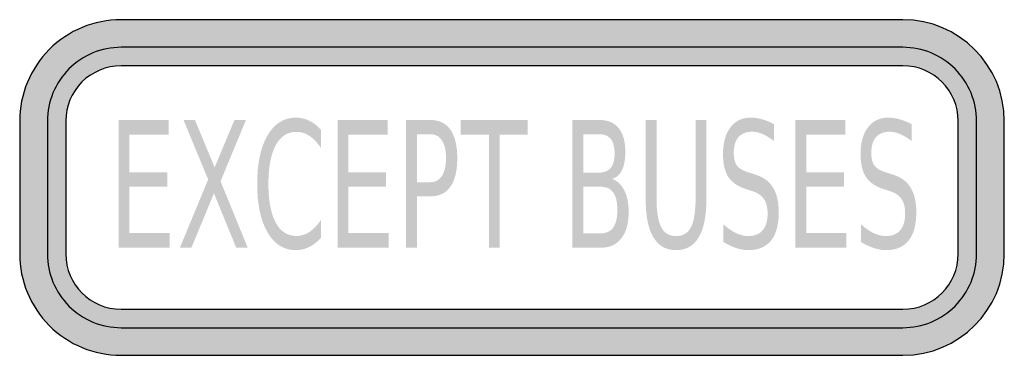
# Model space of a CAD drawing. Header units: inches. Extents: x -0.5 to 0.5, y -0.17 to 0.17.
import ezdxf

# ---------------------------------------------------------------- set-up
doc = ezdxf.new("R2010")
doc.units = ezdxf.units.IN
doc.header["$MEASUREMENT"] = 0

msp = doc.modelspace()

# ---------------------------------------------------------------- hatches: boundary and pattern name
h = msp.add_hatch(color=7)
edge = h.paths.add_edge_path()
edge.add_line((0.3971, 0.1703), (-0.3971, 0.1703))
edge.add_spline(control_points=[(-0.3971, 0.1703), (-0.4244, 0.1703), (-0.4505, 0.1595), (-0.4699, 0.1402), (-0.4892, 0.1209), (-0.5, 0.0947), (-0.5, 0.0674)], knot_values=[0, 0, 0, 0, 1, 1, 1, 2, 2, 2, 2], degree=3, periodic=0)
edge.add_line((-0.5, 0.0674), (-0.5, -0.0674))
edge.add_spline(control_points=[(-0.5, -0.0674), (-0.5, -0.0947), (-0.4892, -0.1209), (-0.4699, -0.1402), (-0.4505, -0.1595), (-0.4244, -0.1703), (-0.3971, -0.1703)], knot_values=[0, 0, 0, 0, 1, 1, 1, 2, 2, 2, 2], degree=3, periodic=0)
edge.add_line((-0.3971, -0.1703), (0.3971, -0.1703))
edge.add_spline(control_points=[(0.3971, -0.1703), (0.4539, -0.1703), (0.5, -0.1242), (0.5, -0.0674)], knot_values=[0, 0, 0, 0, 1, 1, 1, 1], degree=3, periodic=0)
edge.add_line((0.5, -0.0674), (0.5, 0.0674))
edge.add_spline(control_points=[(0.5, 0.0674), (0.5, 0.1242), (0.4539, 0.1703), (0.3971, 0.1703)], knot_values=[0, 0, 0, 0, 1, 1, 1, 1], degree=3, periodic=0)
edge = h.paths.add_edge_path(flags=0)
edge.add_line((0.3971, 0.1423), (-0.3971, 0.1423))
edge.add_spline(control_points=[(-0.3971, 0.1423), (-0.4169, 0.1423), (-0.436, 0.1344), (-0.45, 0.1203), (-0.464, 0.1063), (-0.4719, 0.0872), (-0.4719, 0.0674)], knot_values=[0, 0, 0, 0, 1, 1, 1, 2, 2, 2, 2], degree=3, periodic=0)
edge.add_line((-0.4719, 0.0674), (-0.4719, -0.0674))
edge.add_spline(control_points=[(-0.4719, -0.0674), (-0.4719, -0.0872), (-0.464, -0.1063), (-0.45, -0.1203), (-0.436, -0.1344), (-0.4169, -0.1423), (-0.3971, -0.1423)], knot_values=[0, 0, 0, 0, 1, 1, 1, 2, 2, 2, 2], degree=3, periodic=0)
edge.add_line((-0.3971, -0.1423), (0.3971, -0.1423))
edge.add_spline(control_points=[(0.3971, -0.1423), (0.4169, -0.1423), (0.436, -0.1344), (0.45, -0.1203), (0.464, -0.1063), (0.4719, -0.0872), (0.4719, -0.0674)], knot_values=[0, 0, 0, 0, 1, 1, 1, 2, 2, 2, 2], degree=3, periodic=0)
edge.add_line((0.4719, -0.0674), (0.4719, 0.0674))
edge.add_spline(control_points=[(0.4719, 0.0674), (0.4719, 0.0872), (0.464, 0.1063), (0.45, 0.1203), (0.436, 0.1344), (0.4169, 0.1423), (0.3971, 0.1423)], knot_values=[0, 0, 0, 0, 1, 1, 1, 2, 2, 2, 2], degree=3, periodic=0)
h = msp.add_hatch(color=7)
edge = h.paths.add_edge_path()
edge.add_line((0.4719, -0.0674), (0.4719, 0.0674))
edge.add_spline(control_points=[(0.4719, 0.0674), (0.4719, 0.1087), (0.4384, 0.1423), (0.3971, 0.1423)], knot_values=[0, 0, 0, 0, 1, 1, 1, 1], degree=3, periodic=0)
edge.add_line((0.3971, 0.1423), (-0.3971, 0.1423))
edge.add_spline(control_points=[(-0.3971, 0.1423), (-0.4384, 0.1423), (-0.4719, 0.1087), (-0.4719, 0.0674)], knot_values=[0, 0, 0, 0, 1, 1, 1, 1], degree=3, periodic=0)
edge.add_line((-0.4719, 0.0674), (-0.4719, -0.0674))
edge.add_spline(control_points=[(-0.4719, -0.0674), (-0.4719, -0.0872), (-0.464, -0.1063), (-0.45, -0.1203), (-0.436, -0.1344), (-0.4169, -0.1423), (-0.3971, -0.1423)], knot_values=[0, 0, 0, 0, 1, 1, 1, 2, 2, 2, 2], degree=3, periodic=0)
edge.add_line((-0.3971, -0.1423), (0.3971, -0.1423))
edge.add_spline(control_points=[(0.3971, -0.1423), (0.4384, -0.1423), (0.4719, -0.1087), (0.4719, -0.0674)], knot_values=[0, 0, 0, 0, 1, 1, 1, 1], degree=3, periodic=0)
edge = h.paths.add_edge_path(flags=0)
edge.add_spline(control_points=[(-0.3971, -0.1235), (-0.4281, -0.1235), (-0.4532, -0.0984), (-0.4532, -0.0674)], knot_values=[0, 0, 0, 0, 1, 1, 1, 1], degree=3, periodic=0)
edge.add_line((-0.4532, -0.0674), (-0.4532, 0.0674))
edge.add_spline(control_points=[(-0.4532, 0.0674), (-0.4532, 0.0823), (-0.4473, 0.0966), (-0.4368, 0.1071), (-0.4262, 0.1176), (-0.412, 0.1235), (-0.3971, 0.1235)], knot_values=[0, 0, 0, 0, 1, 1, 1, 2, 2, 2, 2], degree=3, periodic=0)
edge.add_line((-0.3971, 0.1235), (0.3971, 0.1235))
edge.add_spline(control_points=[(0.3971, 0.1235), (0.412, 0.1235), (0.4262, 0.1176), (0.4368, 0.1071), (0.4473, 0.0966), (0.4532, 0.0823), (0.4532, 0.0674)], knot_values=[0, 0, 0, 0, 1, 1, 1, 2, 2, 2, 2], degree=3, periodic=0)
edge.add_line((0.4532, 0.0674), (0.4532, -0.0674))
edge.add_spline(control_points=[(0.4532, -0.0674), (0.4532, -0.0984), (0.4281, -0.1235), (0.3971, -0.1235)], knot_values=[0, 0, 0, 0, 1, 1, 1, 1], degree=3, periodic=0)
edge.add_line((0.3971, -0.1235), (-0.3971, -0.1235))
h = msp.add_hatch(color=7)
edge = h.paths.add_edge_path()
edge.add_line((-0.194, 0.0585), (-0.194, 0.0401))
edge.add_spline(control_points=[(-0.194, 0.0401), (-0.1976, 0.0456), (-0.2016, 0.0497), (-0.2057, 0.0524), (-0.2099, 0.0551), (-0.2143, 0.0565), (-0.2189, 0.0565), (-0.2281, 0.0565), (-0.2352, 0.0519), (-0.24, 0.0429), (-0.2449, 0.0338), (-0.2474, 0.0207), (-0.2474, 0.0036), (-0.2474, -0.0135), (-0.2449, -0.0265), (-0.24, -0.0356), (-0.2352, -0.0446), (-0.2281, -0.0492), (-0.2189, -0.0492), (-0.2143, -0.0492), (-0.2099, -0.0478), (-0.2057, -0.0451), (-0.2016, -0.0424), (-0.1976, -0.0383), (-0.194, -0.0328)], knot_values=[0, 0, 0, 0, 1, 1, 1, 2, 2, 2, 3, 3, 3, 4, 4, 4, 5, 5, 5, 6, 6, 6, 7, 7, 7, 8, 8, 8, 8], degree=3, periodic=0)
edge.add_line((-0.194, -0.0328), (-0.194, -0.0511))
edge.add_spline(control_points=[(-0.194, -0.0511), (-0.1978, -0.0552), (-0.2018, -0.0584), (-0.2061, -0.0604), (-0.2103, -0.0625), (-0.2148, -0.0636), (-0.2195, -0.0636), (-0.2317, -0.0636), (-0.2413, -0.0576), (-0.2483, -0.0456), (-0.2553, -0.0336), (-0.2588, -0.0172), (-0.2588, 0.0036), (-0.2588, 0.0244), (-0.2553, 0.0409), (-0.2483, 0.0529), (-0.2413, 0.0649), (-0.2317, 0.0709), (-0.2195, 0.0709), (-0.2147, 0.0709), (-0.2102, 0.0698), (-0.2059, 0.0678), (-0.2017, 0.0657), (-0.1977, 0.0627), (-0.194, 0.0585)], knot_values=[0, 0, 0, 0, 1, 1, 1, 2, 2, 2, 3, 3, 3, 4, 4, 4, 5, 5, 5, 6, 6, 6, 7, 7, 7, 8, 8, 8, 8], degree=3, periodic=0)
h = msp.add_hatch(color=7)
edge = h.paths.add_edge_path()
edge.add_line((0.266, 0.0643), (0.266, 0.0472))
edge.add_spline(control_points=[(0.266, 0.0472), (0.2619, 0.0504), (0.258, 0.0527), (0.2544, 0.0543), (0.2507, 0.0559), (0.2472, 0.0566), (0.2438, 0.0566), (0.2378, 0.0566), (0.2332, 0.0548), (0.23, 0.0511), (0.2268, 0.0474), (0.2252, 0.0421), (0.2252, 0.0353), (0.2252, 0.0296), (0.2263, 0.0252), (0.2284, 0.0223), (0.2305, 0.0194), (0.2346, 0.017), (0.2406, 0.0152)], knot_values=[0, 0, 0, 0, 1, 1, 1, 2, 2, 2, 3, 3, 3, 4, 4, 4, 5, 5, 5, 6, 6, 6, 6], degree=3, periodic=0)
edge.add_line((0.2406, 0.0152), (0.2471, 0.0131))
edge.add_spline(control_points=[(0.2471, 0.0131), (0.2553, 0.0106), (0.2613, 0.0062), (0.2651, -0.0001), (0.269, -0.0064), (0.2709, -0.0148), (0.2709, -0.0253), (0.2709, -0.0379), (0.2683, -0.0474), (0.2631, -0.0539), (0.2579, -0.0603), (0.2502, -0.0636), (0.2401, -0.0636), (0.2363, -0.0636), (0.2322, -0.0629), (0.2279, -0.0615), (0.2236, -0.0601), (0.2192, -0.058), (0.2146, -0.0553)], knot_values=[0, 0, 0, 0, 1, 1, 1, 2, 2, 2, 3, 3, 3, 4, 4, 4, 5, 5, 5, 6, 6, 6, 6], degree=3, periodic=0)
edge.add_line((0.2146, -0.0553), (0.2146, -0.0373))
edge.add_spline(control_points=[(0.2146, -0.0373), (0.219, -0.0413), (0.2234, -0.0443), (0.2276, -0.0463), (0.2318, -0.0483), (0.236, -0.0493), (0.2401, -0.0493), (0.2463, -0.0493), (0.2511, -0.0474), (0.2545, -0.0434), (0.2579, -0.0395), (0.2596, -0.0339), (0.2596, -0.0266), (0.2596, -0.0202), (0.2583, -0.0153), (0.2559, -0.0117), (0.2535, -0.0081), (0.2495, -0.0054), (0.2439, -0.0036)], knot_values=[0, 0, 0, 0, 1, 1, 1, 2, 2, 2, 3, 3, 3, 4, 4, 4, 5, 5, 5, 6, 6, 6, 6], degree=3, periodic=0)
edge.add_line((0.2439, -0.0036), (0.2374, -0.0015))
edge.add_spline(control_points=[(0.2374, -0.0015), (0.2292, 0.0011), (0.2233, 0.0052), (0.2197, 0.0107), (0.2161, 0.0163), (0.2143, 0.024), (0.2143, 0.0339), (0.2143, 0.0454), (0.2168, 0.0544), (0.2218, 0.061), (0.2268, 0.0676), (0.2337, 0.0709), (0.2425, 0.0709), (0.2463, 0.0709), (0.2501, 0.0703), (0.2541, 0.0692), (0.258, 0.0681), (0.262, 0.0665), (0.266, 0.0643)], knot_values=[0, 0, 0, 0, 1, 1, 1, 2, 2, 2, 3, 3, 3, 4, 4, 4, 5, 5, 5, 6, 6, 6, 6], degree=3, periodic=0)
h = msp.add_hatch(color=7)
edge = h.paths.add_edge_path()
edge.add_line((0.4058, 0.0643), (0.4058, 0.0472))
edge.add_spline(control_points=[(0.4058, 0.0472), (0.4016, 0.0504), (0.3978, 0.0527), (0.3941, 0.0543), (0.3904, 0.0559), (0.3869, 0.0566), (0.3835, 0.0566), (0.3775, 0.0566), (0.373, 0.0548), (0.3697, 0.0511), (0.3665, 0.0474), (0.3649, 0.0421), (0.3649, 0.0353), (0.3649, 0.0296), (0.366, 0.0252), (0.3681, 0.0223), (0.3703, 0.0194), (0.3743, 0.017), (0.3803, 0.0152)], knot_values=[0, 0, 0, 0, 1, 1, 1, 2, 2, 2, 3, 3, 3, 4, 4, 4, 5, 5, 5, 6, 6, 6, 6], degree=3, periodic=0)
edge.add_line((0.3803, 0.0152), (0.3868, 0.0131))
edge.add_spline(control_points=[(0.3868, 0.0131), (0.395, 0.0106), (0.401, 0.0062), (0.4048, -0.0001), (0.4087, -0.0064), (0.4106, -0.0148), (0.4106, -0.0253), (0.4106, -0.0379), (0.408, -0.0474), (0.4028, -0.0539), (0.3976, -0.0603), (0.3899, -0.0636), (0.3798, -0.0636), (0.376, -0.0636), (0.3719, -0.0629), (0.3677, -0.0615), (0.3634, -0.0601), (0.3589, -0.058), (0.3543, -0.0553)], knot_values=[0, 0, 0, 0, 1, 1, 1, 2, 2, 2, 3, 3, 3, 4, 4, 4, 5, 5, 5, 6, 6, 6, 6], degree=3, periodic=0)
edge.add_line((0.3543, -0.0553), (0.3543, -0.0373))
edge.add_spline(control_points=[(0.3543, -0.0373), (0.3588, -0.0413), (0.3631, -0.0443), (0.3673, -0.0463), (0.3716, -0.0483), (0.3757, -0.0493), (0.3798, -0.0493), (0.386, -0.0493), (0.3908, -0.0474), (0.3942, -0.0434), (0.3976, -0.0395), (0.3993, -0.0339), (0.3993, -0.0266), (0.3993, -0.0202), (0.3981, -0.0153), (0.3956, -0.0117), (0.3932, -0.0081), (0.3892, -0.0054), (0.3837, -0.0036)], knot_values=[0, 0, 0, 0, 1, 1, 1, 2, 2, 2, 3, 3, 3, 4, 4, 4, 5, 5, 5, 6, 6, 6, 6], degree=3, periodic=0)
edge.add_line((0.3837, -0.0036), (0.3771, -0.0015))
edge.add_spline(control_points=[(0.3771, -0.0015), (0.3689, 0.0011), (0.3631, 0.0052), (0.3595, 0.0107), (0.3558, 0.0163), (0.354, 0.024), (0.354, 0.0339), (0.354, 0.0454), (0.3565, 0.0544), (0.3615, 0.061), (0.3666, 0.0676), (0.3734, 0.0709), (0.3822, 0.0709), (0.386, 0.0709), (0.3899, 0.0703), (0.3938, 0.0692), (0.3977, 0.0681), (0.4017, 0.0665), (0.4058, 0.0643)], knot_values=[0, 0, 0, 0, 1, 1, 1, 2, 2, 2, 3, 3, 3, 4, 4, 4, 5, 5, 5, 6, 6, 6, 6], degree=3, periodic=0)
for points in [[(-0.3994, 0.0685), (-0.3486, 0.0685), (-0.3486, 0.0538), (-0.3885, 0.0538), (-0.3885, 0.0154), (-0.3502, 0.0154), (-0.3502, 0.0007), (-0.3885, 0.0007), (-0.3885, -0.0463), (-0.3476, -0.0463), (-0.3476, -0.0611), (-0.3994, -0.0611), (-0.3994, 0.0685)], [(-0.3336, 0.0685), (-0.322, 0.0685), (-0.302, 0.0204), (-0.2819, 0.0685), (-0.2702, 0.0685), (-0.296, 0.0063), (-0.2684, -0.0611), (-0.2801, -0.0611), (-0.3027, -0.0059), (-0.3256, -0.0611), (-0.3373, -0.0611), (-0.3086, 0.0081), (-0.3336, 0.0685)], [(-0.1772, 0.0685), (-0.1263, 0.0685), (-0.1263, 0.0538), (-0.1663, 0.0538), (-0.1663, 0.0154), (-0.1279, 0.0154), (-0.1279, 0.0007), (-0.1663, 0.0007), (-0.1663, -0.0463), (-0.1253, -0.0463), (-0.1253, -0.0611), (-0.1772, -0.0611), (-0.1772, 0.0685)], [(-0.052, 0.0685), (0.016, 0.0685), (0.016, 0.0538), (-0.0126, 0.0538), (-0.0126, -0.0611), (-0.0235, -0.0611), (-0.0235, 0.0538), (-0.052, 0.0538), (-0.052, 0.0685)], [(0.2879, 0.0685), (0.3387, 0.0685), (0.3387, 0.0538), (0.2988, 0.0538), (0.2988, 0.0154), (0.3371, 0.0154), (0.3371, 0.0007), (0.2988, 0.0007), (0.2988, -0.0463), (0.3397, -0.0463), (0.3397, -0.0611), (0.2879, -0.0611), (0.2879, 0.0685)]]:
    msp.add_hatch(color=7).paths.add_polyline_path(points)
h = msp.add_hatch(color=7)
edge = h.paths.add_edge_path()
edge.add_line((-0.1075, 0.0685), (-0.0829, 0.0685))
edge.add_spline(control_points=[(-0.0829, 0.0685), (-0.0739, 0.0685), (-0.0671, 0.0652), (-0.0625, 0.0587), (-0.0579, 0.0521), (-0.0556, 0.0425), (-0.0556, 0.0298), (-0.0556, 0.017), (-0.0579, 0.0074), (-0.0625, 0.0008), (-0.0671, -0.0057), (-0.0739, -0.009), (-0.0829, -0.009)], knot_values=[0, 0, 0, 0, 1, 1, 1, 2, 2, 2, 3, 3, 3, 4, 4, 4, 4], degree=3, periodic=0)
edge.add_line((-0.0829, -0.009), (-0.0966, -0.009))
edge.add_line((-0.0966, -0.009), (-0.0966, -0.0611))
edge.add_line((-0.0966, -0.0611), (-0.1075, -0.0611))
edge.add_line((-0.1075, -0.0611), (-0.1075, 0.0685))
edge = h.paths.add_edge_path(flags=0)
edge.add_line((-0.0966, 0.0541), (-0.0966, 0.0054))
edge.add_line((-0.0966, 0.0054), (-0.0829, 0.0054))
edge.add_spline(control_points=[(-0.0829, 0.0054), (-0.0779, 0.0054), (-0.0739, 0.0075), (-0.0712, 0.0118), (-0.0684, 0.016), (-0.067, 0.022), (-0.067, 0.0298), (-0.067, 0.0376), (-0.0684, 0.0436), (-0.0712, 0.0478), (-0.0739, 0.052), (-0.0779, 0.0541), (-0.0829, 0.0541)], knot_values=[0, 0, 0, 0, 1, 1, 1, 2, 2, 2, 3, 3, 3, 4, 4, 4, 4], degree=3, periodic=0)
edge.add_line((-0.0829, 0.0541), (-0.0966, 0.0541))
h = msp.add_hatch(color=7)
edge = h.paths.add_edge_path()
edge.add_line((0.0614, 0.0685), (0.0892, 0.0685))
edge.add_spline(control_points=[(0.0892, 0.0685), (0.0975, 0.0685), (0.1039, 0.0657), (0.1084, 0.0602), (0.1129, 0.0546), (0.1151, 0.0467), (0.1151, 0.0365), (0.1151, 0.0286), (0.114, 0.0223), (0.1117, 0.0176), (0.1094, 0.0129), (0.106, 0.01), (0.1015, 0.0088)], knot_values=[0, 0, 0, 0, 1, 1, 1, 2, 2, 2, 3, 3, 3, 4, 4, 4, 4], degree=3, periodic=0)
edge.add_spline(control_points=[(0.1015, 0.0088), (0.1069, 0.007), (0.1111, 0.0031), (0.114, -0.0028), (0.117, -0.0086), (0.1185, -0.016), (0.1185, -0.0248), (0.1185, -0.0363), (0.116, -0.0453), (0.1111, -0.0516), (0.1062, -0.0579), (0.0993, -0.0611), (0.0903, -0.0611)], knot_values=[0, 0, 0, 0, 1, 1, 1, 2, 2, 2, 3, 3, 3, 4, 4, 4, 4], degree=3, periodic=0)
edge.add_line((0.0903, -0.0611), (0.0614, -0.0611))
edge.add_line((0.0614, -0.0611), (0.0614, 0.0685))
edge = h.paths.add_edge_path(flags=0)
edge.add_line((0.0723, 0.0008), (0.0723, -0.0466))
edge.add_line((0.0723, -0.0466), (0.0897, -0.0466))
edge.add_spline(control_points=[(0.0897, -0.0466), (0.0956, -0.0466), (0.0999, -0.0447), (0.1027, -0.0408), (0.1056, -0.0369), (0.107, -0.0309), (0.107, -0.0229), (0.107, -0.0148), (0.1056, -0.0088), (0.1027, -0.0049), (0.0999, -0.0011), (0.0956, 0.0008), (0.0897, 0.0008)], knot_values=[0, 0, 0, 0, 1, 1, 1, 2, 2, 2, 3, 3, 3, 4, 4, 4, 4], degree=3, periodic=0)
edge.add_line((0.0897, 0.0008), (0.0723, 0.0008))
edge = h.paths.add_edge_path(flags=0)
edge.add_line((0.0723, 0.0541), (0.0723, 0.0151))
edge.add_line((0.0723, 0.0151), (0.0884, 0.0151))
edge.add_spline(control_points=[(0.0884, 0.0151), (0.0937, 0.0151), (0.0977, 0.0167), (0.1003, 0.0199), (0.1029, 0.0231), (0.1042, 0.028), (0.1042, 0.0346), (0.1042, 0.0411), (0.1029, 0.046), (0.1003, 0.0493), (0.0977, 0.0525), (0.0937, 0.0541), (0.0884, 0.0541)], knot_values=[0, 0, 0, 0, 1, 1, 1, 2, 2, 2, 3, 3, 3, 4, 4, 4, 4], degree=3, periodic=0)
edge.add_line((0.0884, 0.0541), (0.0723, 0.0541))
h = msp.add_hatch(color=7)
edge = h.paths.add_edge_path()
edge.add_line((0.1358, 0.0685), (0.1468, 0.0685))
edge.add_line((0.1468, 0.0685), (0.1468, -0.0102))
edge.add_spline(control_points=[(0.1468, -0.0102), (0.1468, -0.0241), (0.1483, -0.0341), (0.1515, -0.0402), (0.1546, -0.0463), (0.1597, -0.0493), (0.1667, -0.0493), (0.1736, -0.0493), (0.1787, -0.0463), (0.1818, -0.0402), (0.1849, -0.0341), (0.1865, -0.0241), (0.1865, -0.0102)], knot_values=[0, 0, 0, 0, 1, 1, 1, 2, 2, 2, 3, 3, 3, 4, 4, 4, 4], degree=3, periodic=0)
edge.add_line((0.1865, -0.0102), (0.1865, 0.0685))
edge.add_line((0.1865, 0.0685), (0.1974, 0.0685))
edge.add_line((0.1974, 0.0685), (0.1974, -0.0124))
edge.add_spline(control_points=[(0.1974, -0.0124), (0.1974, -0.0293), (0.1948, -0.042), (0.1896, -0.0506), (0.1845, -0.0593), (0.1768, -0.0636), (0.1667, -0.0636), (0.1565, -0.0636), (0.1488, -0.0593), (0.1436, -0.0506), (0.1384, -0.042), (0.1358, -0.0293), (0.1358, -0.0124)], knot_values=[0, 0, 0, 0, 1, 1, 1, 2, 2, 2, 3, 3, 3, 4, 4, 4, 4], degree=3, periodic=0)
edge.add_line((0.1358, -0.0124), (0.1358, 0.0685))

# ---------------------------------------------------------------- linework, layer by layer
at = {"color": 7}
for points in [[(0.3971, 0.1703), (-0.3971, 0.1703)], [(0.3971, 0.1423), (-0.3971, 0.1423)], [(0.3971, 0.1235), (-0.3971, 0.1235)], [(-0.5, 0.0674), (-0.5, -0.0674)], [(-0.4719, 0.0674), (-0.4719, -0.0674)], [(-0.4532, 0.0674), (-0.4532, -0.0674)], [(0.4532, -0.0674), (0.4532, 0.0674)], [(0.4719, -0.0674), (0.4719, 0.0674)], [(0.5, -0.0674), (0.5, 0.0674)], [(-0.3971, -0.1235), (0.3971, -0.1235)], [(-0.3971, -0.1423), (0.3971, -0.1423)], [(-0.3971, -0.1703), (0.3971, -0.1703)]]:
    msp.add_lwpolyline(points, dxfattribs=at)
for points in [[(-0.3971, 0.1703), (-0.4244, 0.1703), (-0.4505, 0.1595), (-0.4699, 0.1402), (-0.4892, 0.1209), (-0.5, 0.0947), (-0.5, 0.0674)], [(-0.3971, 0.1423), (-0.4169, 0.1423), (-0.436, 0.1344), (-0.45, 0.1203), (-0.464, 0.1063), (-0.4719, 0.0872), (-0.4719, 0.0674)], [(0.4719, 0.0674), (0.4719, 0.0872), (0.464, 0.1063), (0.45, 0.1203), (0.436, 0.1344), (0.4169, 0.1423), (0.3971, 0.1423)], [(-0.3971, 0.1235), (-0.412, 0.1235), (-0.4262, 0.1176), (-0.4368, 0.1071), (-0.4473, 0.0966), (-0.4532, 0.0823), (-0.4532, 0.0674)], [(-0.5, -0.0674), (-0.5, -0.0947), (-0.4892, -0.1209), (-0.4699, -0.1402), (-0.4505, -0.1595), (-0.4244, -0.1703), (-0.3971, -0.1703)], [(-0.4719, -0.0674), (-0.4719, -0.0872), (-0.464, -0.1063), (-0.45, -0.1203), (-0.436, -0.1344), (-0.4169, -0.1423), (-0.3971, -0.1423)], [(0.3971, -0.1423), (0.4169, -0.1423), (0.436, -0.1344), (0.45, -0.1203), (0.464, -0.1063), (0.4719, -0.0872), (0.4719, -0.0674)]]:
    msp.add_open_spline(points, degree=3, knots=[0, 0, 0, 0, 1, 1, 1, 2, 2, 2, 2], dxfattribs=at)
for points in [[(0.5, 0.0674), (0.5, 0.1242), (0.4539, 0.1703), (0.3971, 0.1703)], [(0.4532, 0.0674), (0.4532, 0.0984), (0.4281, 0.1235), (0.3971, 0.1235)], [(-0.4532, -0.0674), (-0.4532, -0.0984), (-0.4281, -0.1235), (-0.3971, -0.1235)], [(0.3971, -0.1235), (0.4281, -0.1235), (0.4532, -0.0984), (0.4532, -0.0674)], [(0.3971, -0.1703), (0.4539, -0.1703), (0.5, -0.1242), (0.5, -0.0674)]]:
    msp.add_open_spline(points, degree=3, dxfattribs=at)

doc.saveas('drawing.dxf')
